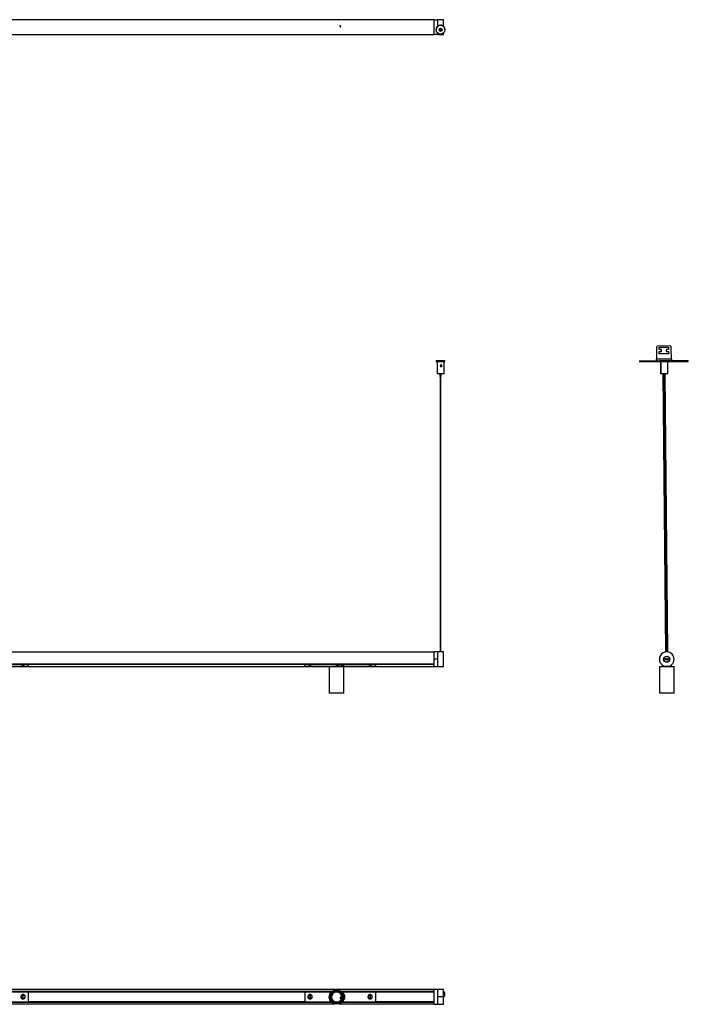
# Model space of a CAD drawing. Header units: millimetres. Extents: x 1361 to 3386, y 1197 to 2919.
# Tile 3 of 3: x 2250 to 3386, y 1221 to 2895. Entities that reach past the tile are written whole.
import ezdxf

# ---------------------------------------------------------------- set-up
doc = ezdxf.new("R2010")
doc.units = ezdxf.units.MM
doc.header["$PDSIZE"] = -1

msp = doc.modelspace()

# ---------------------------------------------------------------- linework, layer by layer
at = {"color": 7, "linetype": 'Continuous', "lineweight": 25}
for p, q in [((2954.6, 2894.5), (1454.6, 2894.5)), ((2786.2, 2894.6), (2785.8, 2894.5)), ((2954.6, 2869.7), (2954.6, 2894.7)), ((2954.6, 2894.7), (2960.4, 2894.7)), ((2970.4, 2894.7), (2960.4, 2894.7)), ((2960.4, 2883.7), (2960.4, 2894.7)), ((2960.4, 2883.7), (2960.4, 2894.7)), ((2964.8, 2878.8), (2964.8, 2878)), ((2965.8, 2878), (2965.8, 2878.8)), ((2967.3, 2879.5), (2967.6, 2878.9)), ((2970.4, 2883.6), (2970.4, 2894.7)), ((1454.6, 2870), (2954.6, 2870)), ((2960.4, 2869.7), (2954.6, 2869.7)), ((2957.8, 2878.1), (2957.8, 2878)), ((2960.4, 2869.7), (2960.4, 2872.4)), ((2960.4, 2869.7), (2960.4, 2872.4)), ((2960.4, 2869.7), (2970.4, 2869.7)), ((2970.4, 2869.7), (2970.4, 2872.6)), ((2972.8, 2878), (2972.8, 2878.1)), ((3332.5, 2338.3), (3332.6, 2317.8)), ((3355.4, 2340.5), (3334.4, 2340.3)), ((3337, 2338.4), (3353, 2338.5)), ((3337, 2334.4), (3337, 2338.4)), ((3341, 2334.4), (3337, 2334.4)), ((3337, 2330.9), (3341, 2330.9)), ((3337.1, 2326.9), (3337, 2330.9)), ((3353.1, 2327), (3337.1, 2326.9)), ((3341, 2330.9), (3341, 2334.4)), ((3349, 2334.5), (3349, 2331)), ((3353, 2334.5), (3349, 2334.5)), ((3349, 2331), (3353, 2331)), ((3353, 2338.5), (3353, 2334.5)), ((3353, 2331), (3353.1, 2327)), ((3357.6, 2318), (3357.5, 2338.5)), ((2957.8, 2315.4), (2957.8, 2313.9)), ((2959.3, 2313.8), (2959.3, 2293.8)), ((2960.4, 2313.8), (2960.8, 2313.8)), ((2964.8, 2315.4), (2964.8, 2315.4)), ((2965.8, 2315.4), (2965.8, 2315.4)), ((2969.6, 2313.8), (2969.6, 2313.9)), ((2969.7, 2313.8), (2969.8, 2313.8)), ((2971.3, 2293.8), (2971.3, 2313.8)), ((2972.8, 2313.9), (2972.8, 2315.4)), ((3303.4, 2315.1), (3337.3, 2315.4)), ((3303.4, 2315.1), (3303.4, 2313.6)), ((3303.4, 2313.6), (3337.4, 2313.9)), ((3357.6, 2318), (3332.6, 2317.8)), ((3332.7, 2315.3), (3332.6, 2317.8)), ((3337.3, 2315.4), (3337.4, 2313.9)), ((3338, 2315.4), (3337.3, 2315.4)), ((3338, 2313.9), (3337.4, 2313.9)), ((3353, 2315.5), (3338, 2315.4)), ((3338, 2315.4), (3338, 2313.9)), ((3353, 2314), (3338, 2313.9)), ((3338.9, 2313.8), (3339, 2293.8)), ((3338.9, 2313.8), (3339.5, 2313.8)), ((3339.5, 2313.8), (3351.5, 2313.9)), ((3339.5, 2313.8), (3339.5, 2307.8)), ((3339.7, 2313.9), (3339.7, 2313.8)), ((3340.6, 2313.9), (3340.6, 2313.8)), ((3341.2, 2313.9), (3341.2, 2313.8)), ((3349.8, 2313.9), (3349.8, 2314)), ((3350.7, 2313.9), (3350.7, 2314)), ((3351.7, 2293.9), (3351.5, 2313.9)), ((3353, 2315.5), (3386.4, 2315.8)), ((3353, 2314), (3353, 2315.5)), ((3353, 2314), (3386.4, 2314.3)), ((3357.6, 2318), (3357.7, 2315.5)), ((3386.4, 2314.3), (3386.4, 2315.8)), ((2964.1, 2293.8), (2964.1, 2288.8)), ((2965.8, 2305.4), (2965.8, 2306.7)), ((2966.6, 2288.8), (2966.6, 2293.8)), ((3339, 2293.8), (3339.7, 2293.8)), ((3339.6, 2305.6), (3339.7, 2293.8)), ((3339.7, 2293.8), (3351.7, 2293.9)), ((3343.3, 2293.8), (3347.5, 1820.3)), ((3343.8, 2293.8), (3343.8, 2288.8)), ((3344.4, 2293.8), (3344.5, 2288.8)), ((3347, 2288.8), (3346.9, 2293.8)), ((3351.5, 1820.3), (3347.3, 2293.8)), ((2964.8, 2288.8), (2964.8, 1820.4)), ((2965.8, 1820.4), (2965.8, 2288.8)), ((3344.5, 2288.8), (3343.8, 2288.8)), ((3345.6, 2288.8), (3344.5, 2288.8)), ((3344.6, 2288.8), (3348.7, 1820.4)), ((3345.2, 2288.8), (3349.4, 1820.5)), ((3347, 2288.8), (3345.6, 2288.8)), ((3350.4, 1820.4), (3346.2, 2288.8)), ((2954.6, 1820.2), (1454.6, 1820.2)), ((2960.4, 1820.5), (2954.6, 1820.5)), ((2954.6, 1808), (2954.6, 1820.5)), ((2954.6, 1795.5), (2954.6, 1808)), ((2960.4, 1808), (2954.6, 1808)), ((2961.1, 1820.5), (2960.4, 1820.5)), ((2960.4, 1795.5), (2960.4, 1820.5)), ((2960.4, 1808), (2960.4, 1820.5)), ((2960.4, 1795.5), (2960.4, 1808)), ((2969, 1820.4), (2961.8, 1820.4)), ((2970.4, 1820.5), (2969.7, 1820.5)), ((2970.4, 1795.5), (2970.4, 1820.5)), ((3347.7, 1808.2), (3347.2, 1808.3)), ((3351.6, 1807.7), (3347.7, 1808.2)), ((3348, 1807.2), (3348.1, 1807.7)), ((3348.1, 1807.7), (3351.1, 1807.3)), ((3348.2, 1808.6), (3348.3, 1809.1)), ((3351.2, 1808.3), (3348.2, 1808.6)), ((3348.3, 1809.1), (3351.3, 1808.8)), ((3351.2, 1808.3), (3351.3, 1808.8)), ((3351.6, 1807.7), (3352.1, 1807.6)), ((1454.6, 1799.8), (2954.6, 1799.8)), ((2954.6, 1799.7), (1454.6, 1799.7)), ((2144.6, 1799.7), (2264.6, 1799.7)), ((2144.6, 1798.9), (2264.6, 1798.9)), ((2216.9, 1795.5), (2251.8, 1795.5)), ((2252.1, 1799.7), (2252.1, 1799.7)), ((2252.3, 1795.5), (2255.1, 1795.5)), ((2253.1, 1799.7), (2253.1, 1799.7)), ((2256, 1795.8), (2255, 1795.8)), ((2256.1, 1795.5), (2258.8, 1795.5)), ((2258.2, 1799.7), (2264.6, 1799.7)), ((2258.2, 1799.7), (2258.2, 1799.7)), ((2259.3, 1795.5), (2264.6, 1795.5)), ((2264.6, 1798.9), (2264.6, 1799.7)), ((2264.6, 1799.7), (2264.6, 1799.7)), ((2264.6, 1799.5), (2734.6, 1799.5)), ((2734.6, 1799.1), (2264.6, 1799.1)), ((2264.6, 1798.9), (2264.6, 1795.5)), ((2264.6, 1795.8), (2734.6, 1795.8)), ((2734.6, 1799.7), (2854.6, 1799.7)), ((2734.6, 1798.9), (2734.6, 1799.7)), ((2734.6, 1799.7), (2736.1, 1799.7)), ((2734.6, 1799.7), (2734.6, 1799.7)), ((2734.6, 1798.9), (2854.6, 1798.9)), ((2734.6, 1798.9), (2734.6, 1795.5)), ((2734.6, 1795.5), (2739.8, 1795.5)), ((2736.1, 1799.7), (2736.1, 1799.7)), ((2737.6, 1799.7), (2737.6, 1799.7)), ((2740.1, 1799.7), (2740.1, 1799.7)), ((2740.4, 1795.5), (2743.1, 1795.5)), ((2744.1, 1795.8), (2743.1, 1795.8)), ((2744.1, 1795.5), (2746.8, 1795.5)), ((2746.2, 1799.7), (2838.1, 1799.7)), ((2746.2, 1799.7), (2746.2, 1799.7)), ((2746.8, 1795.5), (2746.7, 1795.6)), ((2747.3, 1795.5), (2776.3, 1795.5)), ((2776.3, 1795.5), (2776.1, 1795.3)), ((2776.1, 1795.3), (2776.1, 1750.7)), ((2801.1, 1795.3), (2776.1, 1795.3)), ((2776.3, 1795.5), (2798.5, 1795.5)), ((2802.6, 1795.5), (2798.5, 1795.5)), ((2801.1, 1795.3), (2800.9, 1795.5)), ((2801.1, 1750.7), (2801.1, 1795.3)), ((2802.6, 1795.5), (2841.8, 1795.5)), ((2838.1, 1799.7), (2838.1, 1799.7)), ((2842.1, 1799.7), (2842.1, 1799.7)), ((2842.3, 1795.5), (2845.1, 1795.5)), ((2843.1, 1799.7), (2843.1, 1799.7)), ((2846, 1795.8), (2845, 1795.8)), ((2846.1, 1795.5), (2848.8, 1795.5)), ((2848.2, 1799.7), (2854.6, 1799.7)), ((2848.2, 1799.7), (2848.2, 1799.7)), ((2849.3, 1795.5), (2854.6, 1795.5)), ((2854.6, 1798.9), (2854.6, 1799.7)), ((2854.6, 1799.7), (2854.6, 1799.7)), ((2854.6, 1799.5), (2954.6, 1799.5)), ((2954.6, 1799.1), (2854.6, 1799.1)), ((2854.6, 1798.9), (2854.6, 1795.5)), ((2854.6, 1795.8), (2954.6, 1795.8)), ((2954.6, 1795.5), (2960.4, 1795.5)), ((2960.4, 1795.5), (2970.4, 1795.5)), ((2960.4, 1795.5), (2970.4, 1795.5)), ((2960.4, 1795.5), (2960.4, 1795.5)), ((2970.4, 1795.5), (2970.4, 1795.5)), ((3337.4, 1795.5), (3337.2, 1795.3)), ((3337.2, 1795.3), (3337.2, 1750.7)), ((3337.4, 1795.3), (3337.2, 1795.3)), ((3337.6, 1795.5), (3337.4, 1795.3)), ((3337.4, 1795.5), (3337.6, 1795.5)), ((3337.4, 1795.3), (3337.4, 1750.7)), ((3362.4, 1795.3), (3337.4, 1795.3)), ((3337.6, 1795.5), (3342.7, 1795.5)), ((3341.7, 1798.3), (3341.7, 1795.5)), ((3349.7, 1795.5), (3342.7, 1795.5)), ((3351, 1806.8), (3348, 1807.2)), ((3356.2, 1795.5), (3349.7, 1795.5)), ((3351, 1806.8), (3351.1, 1807.3)), ((3356.2, 1795.5), (3362.2, 1795.5)), ((3357.7, 1795.5), (3357.7, 1798.3)), ((3358.3, 1798.9), (3358.3, 1798.9)), ((3362.4, 1795.3), (3362.2, 1795.5)), ((3362.4, 1750.7), (3362.4, 1795.3)), ((2776.1, 1750.7), (2776.3, 1750.5)), ((2776.1, 1750.7), (2801.1, 1750.7)), ((2800.9, 1750.5), (2776.3, 1750.5)), ((2800.9, 1750.5), (2801.1, 1750.7)), ((3337.2, 1750.7), (3337.4, 1750.5)), ((3337.2, 1750.7), (3337.4, 1750.7)), ((3337.4, 1750.7), (3337.6, 1750.5)), ((3337.4, 1750.7), (3362.4, 1750.7)), ((3337.6, 1750.5), (3337.4, 1750.5)), ((3362.2, 1750.5), (3337.6, 1750.5)), ((3362.2, 1750.5), (3362.4, 1750.7)), ((2954.6, 1246.5), (2207.1, 1246.5)), ((2213.1, 1243.3), (2780.3, 1243.3)), ((2213.3, 1243.2), (2780.2, 1243.2)), ((2780.2, 1243.2), (2213.3, 1243.2)), ((2779.9, 1243), (2213.5, 1243)), ((2213.7, 1242.8), (2264.6, 1242.8)), ((2264.6, 1242.8), (2734.6, 1242.8)), ((2264.6, 1242.8), (2264.6, 1225.6)), ((2734.6, 1242.6), (2264.6, 1242.6)), ((2734.6, 1242.8), (2779.8, 1242.8)), ((2734.6, 1242.8), (2734.6, 1225.6)), ((2796.8, 1243.3), (2954.6, 1243.3)), ((2797, 1243.2), (2954.6, 1243.2)), ((2954.6, 1243.2), (2797, 1243.2)), ((2954.6, 1243), (2797.2, 1243)), ((2797.4, 1242.8), (2854.6, 1242.8)), ((2854.6, 1242.8), (2954.6, 1242.8)), ((2854.6, 1242.8), (2854.6, 1225.6)), ((2954.6, 1242.6), (2854.6, 1242.6)), ((2960.4, 1246.7), (2954.6, 1246.7)), ((2954.6, 1221.7), (2954.6, 1246.7)), ((2970.4, 1246.7), (2960.4, 1246.7)), ((2960.4, 1234.5), (2960.4, 1246.7)), ((2960.4, 1221.7), (2960.4, 1246.7)), ((2970.4, 1234.5), (2970.4, 1246.7)), ((2207.1, 1222), (2785, 1222)), ((2779.7, 1225.1), (2213.1, 1225.1)), ((2779.6, 1225.3), (2213.3, 1225.3)), ((2213.3, 1225.2), (2779.6, 1225.2)), ((2213.5, 1225.5), (2779.4, 1225.5)), ((2213.7, 1225.6), (2264.6, 1225.6)), ((2253.4, 1236.8), (2253.2, 1237)), ((2253.4, 1231.3), (2253.5, 1231.5)), ((2255, 1236.7), (2255.1, 1231.7)), ((2256, 1236.7), (2255, 1236.7)), ((2255.1, 1231.7), (2256.1, 1231.7)), ((2256.1, 1231.7), (2256, 1236.7)), ((2257.7, 1236.9), (2257.8, 1237.1)), ((2258, 1231.4), (2257.8, 1231.6)), ((2264.6, 1225.8), (2734.6, 1225.8)), ((2734.6, 1225.7), (2264.6, 1225.7)), ((2734.6, 1225.6), (2779.3, 1225.6)), ((2741.4, 1231.6), (2741.2, 1231.4)), ((2741.4, 1237.1), (2741.5, 1236.9)), ((2743.1, 1236.7), (2743, 1231.7)), ((2743, 1231.7), (2744, 1231.7)), ((2744.1, 1236.7), (2743.1, 1236.7)), ((2744, 1231.7), (2744.1, 1236.7)), ((2745.7, 1231.5), (2745.8, 1231.3)), ((2746, 1237), (2745.8, 1236.8)), ((2792.2, 1222), (2954.6, 1222)), ((2954.6, 1225.1), (2797.4, 1225.1)), ((2954.6, 1225.3), (2797.6, 1225.3)), ((2797.6, 1225.2), (2954.6, 1225.2)), ((2797.8, 1225.5), (2954.6, 1225.5)), ((2797.9, 1225.6), (2854.6, 1225.6)), ((2843.4, 1236.8), (2843.2, 1237)), ((2843.4, 1231.3), (2843.5, 1231.5)), ((2845, 1236.7), (2845.1, 1231.7)), ((2846, 1236.7), (2845, 1236.7)), ((2845.1, 1231.7), (2846.1, 1231.7)), ((2846.1, 1231.7), (2846, 1236.7)), ((2847.7, 1236.9), (2847.8, 1237.1)), ((2848, 1231.4), (2847.8, 1231.6)), ((2854.6, 1225.8), (2954.6, 1225.8)), ((2954.6, 1225.7), (2854.6, 1225.7)), ((2960.4, 1234.5), (2970.4, 1234.5)), ((2960.4, 1221.7), (2960.4, 1234.5)), ((2970.4, 1221.7), (2970.4, 1234.5)), ((2971.3, 1238.2), (2971.3, 1238.4)), ((2972.8, 1238.4), (2972.8, 1238.4)), ((2954.6, 1221.7), (2960.4, 1221.7)), ((2960.4, 1221.7), (2970.4, 1221.7))]:
    msp.add_line(p, q, dxfattribs=at)
at = {"color": 7, "linetype": 'Continuous'}
for p, q in [((2795.4, 2881.8), (2794.6, 2885.7)), ((2795.4, 1234.6), (2794.6, 1230.7))]:
    msp.add_line(p, q, dxfattribs=at)
at = {"color": 7, "linetype": 'Continuous', "lineweight": 25, "flags": 128}
for points in [[(2965.3, 2315.5), (2966.9, 2315.5), (2968.5, 2315.5), (2969.9, 2315.5), (2971, 2315.5), (2971.9, 2315.5), (2972.5, 2315.4), (2972.8, 2315.4), (2972.7, 2315.4), (2972.3, 2315.4), (2971.5, 2315.4), (2970.5, 2315.4), (2969.2, 2315.4), (2967.7, 2315.4), (2966.1, 2315.4), (2964.5, 2315.4), (2962.9, 2315.4), (2961.5, 2315.4), (2960.2, 2315.4), (2959.1, 2315.4), (2958.4, 2315.4), (2957.9, 2315.4), (2957.8, 2315.4), (2958.1, 2315.4), (2958.7, 2315.5), (2959.6, 2315.5), (2960.8, 2315.5), (2962.2, 2315.5), (2963.7, 2315.5), (2965.3, 2315.5)], [(2961, 2313.9), (2960.5, 2313.9), (2959.8, 2313.9), (2959.4, 2313.8), (2959.4, 2313.8), (2959.7, 2313.8), (2960.4, 2313.8), (2961.4, 2313.8), (2962.7, 2313.8), (2964.1, 2313.8), (2965.6, 2313.8), (2967.1, 2313.8), (2968.4, 2313.8), (2969.6, 2313.8), (2970.5, 2313.8), (2971.1, 2313.8), (2971.3, 2313.8), (2971.2, 2313.8), (2970.6, 2313.9), (2969.8, 2313.9), (2969.6, 2313.9)], [(2965.3, 2315.5), (2966.3, 2315.5), (2967.1, 2315.4), (2967.6, 2315.4), (2967.8, 2315.4), (2967.6, 2315.4), (2967.1, 2315.4), (2966.3, 2315.4), (2965.3, 2315.4), (2964.4, 2315.4), (2963.6, 2315.4), (2963, 2315.4), (2962.8, 2315.4), (2963, 2315.4), (2963.6, 2315.4), (2964.4, 2315.5), (2965.3, 2315.5)], [(2964.9, 2315.4), (2964.8, 2315.4), (2964.8, 2315.4), (2964.9, 2315.4), (2965, 2315.4), (2965.2, 2315.4), (2965.4, 2315.4), (2965.6, 2315.4), (2965.7, 2315.4), (2965.8, 2315.4), (2965.8, 2315.4), (2965.8, 2315.4), (2965.6, 2315.4), (2965.5, 2315.4), (2965.3, 2315.4), (2965.1, 2315.4), (2964.9, 2315.4)], [(2966.1, 2313.8), (2966.9, 2313.8), (2967.7, 2313.8), (2968.4, 2313.8), (2969, 2313.8), (2969.4, 2313.8), (2969.7, 2313.8), (2969.8, 2313.8), (2969.8, 2313.8)], [(2253.3, 1799.7), (2253.3, 1799.7), (2253.3, 1799.7)], [(2255, 1795.8), (2255, 1795.7), (2255.1, 1795.6), (2255.1, 1795.6), (2255.1, 1795.5), (2255.1, 1795.6), (2255.1, 1795.6), (2255.1, 1795.7), (2255.1, 1795.8)], [(2257.7, 1799.7), (2257.7, 1799.7), (2257.7, 1799.7)], [(2741.4, 1799.7), (2741.5, 1799.7), (2741.5, 1799.7)], [(2744, 1795.8), (2744, 1795.7), (2744.1, 1795.6), (2744.1, 1795.6), (2744.1, 1795.5), (2744.1, 1795.6), (2744.1, 1795.6), (2744.1, 1795.7), (2744.1, 1795.8)], [(2745.8, 1799.7), (2745.8, 1799.7), (2745.8, 1799.7)], [(2843.3, 1799.7), (2843.3, 1799.7), (2843.3, 1799.7)], [(2845, 1795.8), (2845, 1795.7), (2845.1, 1795.6), (2845.1, 1795.6), (2845.1, 1795.5), (2845.1, 1795.6), (2845.1, 1795.6), (2845.1, 1795.7), (2845.1, 1795.8)], [(2847.7, 1799.7), (2847.7, 1799.7), (2847.7, 1799.7)]]:
    msp.add_lwpolyline(points, dxfattribs=at)
at = {"color": 7, "linetype": 'Continuous', "lineweight": 25}
for centre, radius in [((2965.3, 2878), 7.5), ((2965.3, 2878), 2.5), ((2965.3, 2878.2), 1), ((2965.3, 2878.2), 0.75), ((2965.3, 2878), 0.5), ((3349.7, 1808), 5.25), ((3349.7, 1808), 4.75), ((2788.6, 1233.9), 12.5), ((2788.6, 1233.9), 12.3), ((2788.6, 1233.9), 11.2), ((2788.6, 1233.9), 11.1), ((2788.6, 1233.9), 10.4), ((2788.6, 1233.9), 9)]:
    msp.add_circle(centre, radius, dxfattribs=at)
for centre, radius, start, end in [((2788.6, 2882.5), 12.5, 73.255, 106.745), ((2788.6, 2882.5), 12.3, 76.6971, 101.0304), ((2965.3, 2878.1), 7.5, 90.094, 179.999), ((2965.3, 2878.1), 7.5, 0.001, 90.0965), ((2965.3, 2878.1), 2.5, 180.0015, 359.9985), ((2965.3, 2878.2), 1, 182.1593, 357.8407), ((2965.3, 2878.3), 0.75, 181.6938, 358.3062), ((3334.5, 2338.3), 2, 90.5076, 180.5076), ((3355.5, 2338.5), 2, 0.5076, 90.5076), ((2965.3, 2635.9), 322, 268.6654, 271.3346), ((2965.3, 2527.4), 233.7, 268.5288, 271.4712), ((2965.3, 2338.2), 49.4, 268.5506, 271.4494), ((3349.7, 1808), 12.5, 88.6086, 268.6086), ((3348.2, 1808.1), 1, 82.683, 172.683), ((3348.2, 1808.1), 1, 172.683, 262.683), ((3348.2, 1808.1), 0.5, 82.683, 172.683), ((3348.2, 1808.1), 0.5, 172.683, 262.683), ((3349.7, 1808), 12.5, 268.6086, 88.6086), ((3351.1, 1807.8), 1, 262.683, 352.683), ((3351.1, 1807.8), 0.5, 262.683, 352.683), ((3351.1, 1807.8), 0.5, 352.683, 82.683), ((3351.1, 1807.8), 1, 352.683, 82.683), ((2256.5, 1795.8), 0.493, 177.6214, 208.0771), ((2742.7, 1795.8), 0.493, 331.9229, 2.3786), ((2846.5, 1795.8), 0.493, 177.6214, 208.0771), ((2788.6, 1233.9), 11.2, 78.9696, 177.7269), ((2788.6, 1233.9), 8.8, 341.5688, 161.5688), ((2791.2, 1244), 0.888, 96.8447, 116.9371), ((2790.9, 1244.2), 0.625, 53.5119, 100.5746), ((2794, 1243), 0.6, 34.3942, 83.5608), ((2793.7, 1243), 0.888, 19.1431, 39.1759), ((2788.6, 1233.9), 11.2, 318.7441, 57.8619), ((2794.6, 1234.2), 8, 0, 56.8751), ((2965.3, 1238.4), 7.5, 312.959, 47.041), ((2965.3, 1238.4), 7.5, 0.0003, 47.0408), ((2965.3, 1238.4), 6, 0.0001, 31.5857), ((2965.3, 1238.2), 6, 328.4143, 31.5857), ((2252.8, 1236.6), 0.2, 319.0284, 1.3204), ((2252.9, 1231.7), 0.2, 1.3204, 43.6123), ((2258.2, 1236.7), 0.2, 181.3204, 202.4581), ((2258.3, 1231.8), 0.2, 139.0284, 181.3204), ((2740.8, 1231.8), 0.2, 358.6796, 19.8174), ((2740.9, 1236.7), 0.2, 316.3877, 358.6796), ((2746.2, 1231.7), 0.2, 136.3877, 178.6796), ((2746.3, 1236.6), 0.2, 178.6796, 220.9716), ((2778.2, 1233.8), 0.888, 139.1431, 159.1759), ((2778, 1234.1), 0.6, 154.3942, 203.5608), ((2778.5, 1231.2), 0.888, 216.8447, 236.9371), ((2778.5, 1230.8), 0.625, 173.5119, 220.5746), ((2788.6, 1233.9), 11.1, 198.7633, 297.8042), ((2788.6, 1233.9), 8.8, 161.5688, 341.5688), ((2793.7, 1224.7), 0.6, 274.3942, 323.5608), ((2793.9, 1225), 0.888, 259.1431, 279.1759), ((2796.3, 1226.8), 0.625, 293.5119, 340.5746), ((2796, 1226.6), 0.888, 336.8447, 356.9371), ((2794.6, 1234.2), 8, 308.4712, 0), ((2842.8, 1236.6), 0.2, 319.0284, 1.3204), ((2842.9, 1231.7), 0.2, 1.3204, 43.6123), ((2848.2, 1236.7), 0.2, 181.3204, 202.4581), ((2848.3, 1231.8), 0.2, 139.0284, 181.3204)]:
    msp.add_arc(centre, radius, start, end, dxfattribs=at)
for points, knots in [([(2967.5, 2879.2), (2967.6, 2878.9), (2967.8, 2878.6), (2967.7, 2878.2), (2967.7, 2878.2)], [0, 0, 0, 0, 0.889548, 1, 1, 1, 1]), ([(2967.6, 2878.9), (2967.7, 2878.7), (2967.8, 2878.4), (2967.8, 2878.2), (2967.8, 2878.2)], [0, 0, 0, 0, 0.911698, 1, 1, 1, 1]), ([(2966.1, 2313.8), (2965.6, 2313.8), (2964.7, 2313.8), (2963.3, 2313.8), (2962, 2313.8), (2961, 2313.8), (2960.4, 2313.8), (2960.3, 2313.8), (2960.4, 2313.8), (2960.4, 2313.8)], [0, 0, 0, 0, 0.14366, 0.287321, 0.452584, 0.6208, 0.793886, 0.966951, 1, 1, 1, 1]), ([(2960.4, 2313.8), (2960.4, 2313.8), (2960.5, 2313.8), (2960.7, 2313.8), (2960.8, 2313.9), (2961, 2313.9), (2961, 2313.9)], [0, 0, 0, 0, 0.152933, 0.459083, 0.97109, 1, 1, 1, 1]), ([(2966.3, 2308.3), (2966.5, 2308.3), (2966.7, 2308.2), (2967, 2308.1), (2967.3, 2307.9), (2967.4, 2307.7), (2967.6, 2307.4), (2967.7, 2307.2), (2967.8, 2306.9), (2967.8, 2306.7), (2967.8, 2306.4), (2967.7, 2306.2), (2967.6, 2306), (2967.5, 2305.7), (2967.2, 2305.5), (2967, 2305.4), (2966.7, 2305.3), (2966.5, 2305.3), (2966.2, 2305.3), (2965.9, 2305.3), (2965.6, 2305.4), (2965.4, 2305.5), (2965.2, 2305.7), (2964.9, 2306), (2964.8, 2306.3), (2964.8, 2306.6), (2964.8, 2306.8), (2964.9, 2307.1), (2965, 2307.3), (2965.1, 2307.6), (2965.3, 2307.8), (2965.5, 2308), (2965.8, 2308.2), (2966.1, 2308.3), (2966.3, 2308.3), (2966.3, 2308.3)], [0, 0, 0, 0, 0.040144, 0.082851, 0.112332, 0.14179, 0.171236, 0.200682, 0.230136, 0.257938, 0.282392, 0.304521, 0.325293, 0.36647, 0.408098, 0.4315, 0.45489, 0.487473, 0.520047, 0.551826, 0.580514, 0.605946, 0.628773, 0.671525, 0.713559, 0.734816, 0.756063, 0.786472, 0.81686, 0.847241, 0.877626, 0.907185, 0.933301, 0.98079, 1, 1, 1, 1]), ([(2967.4, 2305.7), (2967.4, 2305.7), (2967.3, 2305.9), (2967.2, 2306.1), (2967, 2306.3), (2966.8, 2306.5), (2966.6, 2306.6), (2966.4, 2306.8), (2966.1, 2306.8), (2965.7, 2306.7), (2965.4, 2306.6), (2965.1, 2306.4), (2965, 2306.2), (2964.9, 2306.1), (2964.9, 2306.1)], [0, 0, 0, 0, 0.070171, 0.154484, 0.238819, 0.32321, 0.396363, 0.46044, 0.57844, 0.693737, 0.80867, 0.895484, 0.982207, 1, 1, 1, 1]), ([(3339.6, 2308.3), (3339.6, 2308.3), (3339.7, 2308.2), (3339.8, 2308.1), (3339.9, 2307.9), (3339.9, 2307.7), (3340, 2307.4), (3340, 2307.2), (3340.1, 2306.9), (3340.1, 2306.7), (3340.1, 2306.4), (3340.1, 2306.2), (3340, 2306), (3340, 2305.7), (3339.9, 2305.5), (3339.8, 2305.4), (3339.7, 2305.3), (3339.7, 2305.3), (3339.6, 2305.3), (3339.6, 2305.3), (3339.6, 2305.4), (3339.6, 2305.5), (3339.6, 2305.7), (3339.6, 2306), (3339.6, 2306.3), (3339.6, 2306.6), (3339.6, 2306.8), (3339.6, 2307.1), (3339.6, 2307.3), (3339.5, 2307.6), (3339.5, 2307.8), (3339.5, 2308), (3339.6, 2308.2), (3339.6, 2308.3), (3339.6, 2308.3), (3339.6, 2308.3)], [0, 0, 0, 0, 0.040144, 0.082851, 0.112332, 0.14179, 0.171236, 0.200682, 0.230136, 0.257938, 0.282392, 0.304521, 0.325293, 0.36647, 0.408098, 0.4315, 0.45489, 0.487473, 0.520047, 0.551826, 0.580514, 0.605946, 0.628773, 0.671525, 0.713559, 0.734816, 0.756063, 0.786472, 0.81686, 0.847241, 0.877626, 0.907185, 0.933301, 0.98079, 1, 1, 1, 1]), ([(2961.8, 1820.4), (2961.7, 1820.4), (2961.5, 1820.4), (2961.3, 1820.5), (2961.2, 1820.5), (2961.1, 1820.5), (2961.1, 1820.5), (2961.1, 1820.5)], [0, 0, 0, 0, 0.364434, 0.6268389, 0.814102, 0.9605727, 1, 1, 1, 1]), ([(2969.7, 1820.5), (2969.7, 1820.5), (2969.7, 1820.5), (2969.7, 1820.5), (2969.5, 1820.5), (2969.3, 1820.4), (2969.1, 1820.4), (2969, 1820.4)], [0, 0, 0, 0, 0.077805, 0.222388, 0.433301, 0.731064, 1, 1, 1, 1]), ([(2251.8, 1795.5), (2251.9, 1795.5), (2252, 1795.5), (2252.6, 1795.7), (2253.5, 1795.9), (2254.7, 1796), (2255.9, 1796), (2257.1, 1795.9), (2258.2, 1795.8), (2258.9, 1795.6), (2259.3, 1795.5), (2259.3, 1795.5), (2259.3, 1795.5)], [0, 0, 0, 0, 0.104171, 0.20824, 0.315012, 0.424139, 0.530179, 0.632423, 0.736104, 0.844106, 0.952783, 1, 1, 1, 1]), ([(2258.8, 1795.6), (2258.8, 1795.5), (2258.8, 1795.5), (2258.5, 1795.6), (2257.9, 1795.8), (2257, 1795.9), (2256, 1796), (2254.9, 1796), (2253.8, 1795.9), (2253, 1795.7), (2252.5, 1795.6), (2252.3, 1795.5), (2252.3, 1795.5), (2252.3, 1795.5)], [0, 0, 0, 0, 0.0447731, 0.1395116, 0.2480151, 0.352739, 0.4553283, 0.5602359, 0.668186, 0.7753956, 0.8800292, 0.984579, 1, 1, 1, 1]), ([(2258, 1799.7), (2258, 1799.7), (2258, 1799.7), (2258, 1799.7), (2258, 1799.7)], [0, 0, 0, 0, 0.240123, 1, 1, 1, 1]), ([(2739.8, 1795.5), (2739.9, 1795.5), (2740, 1795.5), (2740.6, 1795.7), (2741.5, 1795.9), (2742.7, 1796), (2743.9, 1796), (2745.1, 1795.9), (2746.2, 1795.8), (2746.9, 1795.6), (2747.3, 1795.5), (2747.3, 1795.5), (2747.3, 1795.5)], [0, 0, 0, 0, 0.104171, 0.20824, 0.315012, 0.424139, 0.530179, 0.632423, 0.736104, 0.844106, 0.952783, 1, 1, 1, 1]), ([(2746.7, 1795.6), (2746.7, 1795.6), (2746.7, 1795.6), (2746.5, 1795.6), (2746.1, 1795.7), (2745.5, 1795.8), (2744.6, 1796), (2743.5, 1796), (2742.4, 1795.9), (2741.4, 1795.8), (2740.8, 1795.6), (2740.4, 1795.5), (2740.4, 1795.6), (2740.4, 1795.6)], [0, 0, 0, 0, 0.000891, 0.120402, 0.121161, 0.238401, 0.351789, 0.465702, 0.58346, 0.702378, 0.818695, 0.933862, 1, 1, 1, 1]), ([(2746.1, 1799.7), (2746.1, 1799.7), (2746.1, 1799.7), (2746.1, 1799.7), (2746.1, 1799.7)], [0, 0, 0, 0, 0.240123, 1, 1, 1, 1]), ([(2786.6, 1795.5), (2786.6, 1795.5), (2786.7, 1795.5), (2787.3, 1795.9), (2788.7, 1796.7), (2790.6, 1797.6), (2793, 1798.3), (2795.4, 1798.4), (2797.8, 1797.9), (2799.9, 1797), (2801.7, 1796), (2802.5, 1795.5), (2802.6, 1795.5), (2802.6, 1795.5)], [0, 0, 0, 0, 0.053817, 0.141906, 0.236616, 0.345785, 0.439986, 0.534823, 0.616172, 0.725638, 0.836474, 0.950451, 1, 1, 1, 1]), ([(2841.8, 1795.5), (2841.9, 1795.5), (2842, 1795.5), (2842.6, 1795.7), (2843.5, 1795.9), (2844.7, 1796), (2845.9, 1796), (2847.1, 1795.9), (2848.2, 1795.8), (2848.9, 1795.6), (2849.3, 1795.5), (2849.3, 1795.5), (2849.3, 1795.5)], [0, 0, 0, 0, 0.104171, 0.20824, 0.315012, 0.424139, 0.530179, 0.632423, 0.736104, 0.844106, 0.952783, 1, 1, 1, 1]), ([(2848.8, 1795.6), (2848.8, 1795.5), (2848.8, 1795.5), (2848.5, 1795.6), (2847.9, 1795.8), (2847, 1795.9), (2846, 1796), (2844.9, 1796), (2843.8, 1795.9), (2843, 1795.7), (2842.5, 1795.6), (2842.3, 1795.5), (2842.3, 1795.5), (2842.3, 1795.5)], [0, 0, 0, 0, 0.044773, 0.139512, 0.248015, 0.352739, 0.455328, 0.560236, 0.668186, 0.775396, 0.880029, 0.984579, 1, 1, 1, 1]), ([(2848, 1799.7), (2848, 1799.7), (2848, 1799.7), (2848, 1799.7), (2848, 1799.7)], [0, 0, 0, 0, 0.240123, 1, 1, 1, 1]), ([(3351.5, 1795.5), (3351.5, 1795.5), (3351.9, 1795.5), (3352.4, 1795.6), (3352.7, 1795.6), (3352.6, 1795.6), (3352.6, 1795.6)], [0, 0, 0, 0, 0.127625, 0.493325, 0.859021, 1, 1, 1, 1]), ([(2251.8, 1234.2), (2251.9, 1234.6), (2252, 1235.4), (2252.6, 1236.5), (2253.5, 1237.4), (2254.7, 1237.9), (2255.9, 1238), (2257.1, 1237.7), (2258.2, 1237), (2259, 1236), (2259.4, 1234.8), (2259.3, 1233.5), (2258.9, 1232.4), (2258.1, 1231.4), (2257.1, 1230.7), (2255.8, 1230.4), (2254.6, 1230.5), (2253.4, 1231), (2252.5, 1231.9), (2251.9, 1233), (2251.9, 1233.8), (2251.8, 1234.2)], [0, 0, 0, 0, 0.052086, 0.10412, 0.157506, 0.212069, 0.265089, 0.316211, 0.368051, 0.422052, 0.476391, 0.528775, 0.579993, 0.632411, 0.686722, 0.740751, 0.792531, 0.84369, 0.896722, 0.951278, 1, 1, 1, 1]), ([(2252.1, 1234.1), (2252.1, 1234.2), (2252.1, 1234.6), (2252.3, 1235.4), (2252.9, 1236.4), (2253.7, 1237.2), (2254.8, 1237.6), (2256, 1237.7), (2257.1, 1237.4), (2258, 1236.7), (2258.7, 1235.8), (2259.1, 1234.7), (2259.1, 1233.6), (2258.7, 1232.5), (2258, 1231.6), (2257, 1231), (2255.8, 1230.7), (2254.7, 1230.8), (2253.6, 1231.3), (2252.8, 1232.1), (2252.3, 1233.1), (2252.2, 1233.8), (2252.1, 1234.1)], [0, 0, 0, 0, 0.007654, 0.0595737, 0.1116834, 0.1653359, 0.2196447, 0.27256, 0.3242088, 0.376677, 0.4307603, 0.4778289, 0.5298675, 0.5818625, 0.6345774, 0.6887596, 0.7426565, 0.7948291, 0.8465809, 0.8998085, 0.9541574, 1, 1, 1, 1]), ([(2252.3, 1234.1), (2252.4, 1233.8), (2252.4, 1233.1), (2252.8, 1232.5), (2253.2, 1231.9), (2253.7, 1231.4), (2254.7, 1231), (2255.8, 1230.8), (2256.9, 1231.1), (2257.8, 1231.7), (2258.5, 1232.6), (2258.8, 1233.7), (2258.8, 1234.7), (2258.5, 1235.7), (2257.9, 1236.6), (2257, 1237.2), (2256, 1237.5), (2254.9, 1237.5), (2253.8, 1237.1), (2253, 1236.3), (2252.5, 1235.4), (2252.3, 1234.6), (2252.3, 1234.2), (2252.3, 1234.1)], [0, 0, 0, 0, 0.046174, 0.100454, 0.100798, 0.154046, 0.205545, 0.257283, 0.310767, 0.364777, 0.417606, 0.469913, 0.52234, 0.569714, 0.623971, 0.676338, 0.727638, 0.780097, 0.834077, 0.887687, 0.940009, 0.992289, 1, 1, 1, 1]), ([(2739.8, 1234.2), (2739.9, 1234.6), (2740, 1235.4), (2740.6, 1236.5), (2741.5, 1237.4), (2742.7, 1237.9), (2743.9, 1238), (2745.1, 1237.7), (2746.2, 1237), (2747, 1236), (2747.4, 1234.8), (2747.3, 1233.5), (2746.9, 1232.4), (2746.1, 1231.4), (2745.1, 1230.7), (2743.8, 1230.4), (2742.6, 1230.5), (2741.4, 1231), (2740.5, 1231.9), (2739.9, 1233), (2739.9, 1233.8), (2739.8, 1234.2)], [0, 0, 0, 0, 0.052086, 0.10412, 0.157506, 0.212069, 0.265089, 0.316211, 0.368051, 0.422052, 0.476391, 0.528775, 0.579993, 0.632411, 0.686722, 0.740751, 0.792531, 0.84369, 0.896722, 0.951278, 1, 1, 1, 1]), ([(2747, 1234.1), (2747, 1234.1), (2747, 1233.6), (2746.8, 1232.8), (2746.2, 1231.9), (2745.3, 1231.1), (2744.2, 1230.7), (2743, 1230.7), (2741.9, 1231.1), (2741, 1231.8), (2740.4, 1232.8), (2740.1, 1233.8), (2740.2, 1234.9), (2740.6, 1236), (2741.3, 1236.9), (2742.3, 1237.5), (2743.5, 1237.7), (2744.6, 1237.6), (2745.7, 1237), (2746.5, 1236.2), (2747, 1235.2), (2747, 1234.5), (2747, 1234.1)], [0, 0, 0, 0, 0.007654, 0.059574, 0.111683, 0.165336, 0.219645, 0.27256, 0.324209, 0.376677, 0.43076, 0.477829, 0.529867, 0.581862, 0.634577, 0.68876, 0.742656, 0.794829, 0.846581, 0.899809, 0.954157, 1, 1, 1, 1]), ([(2746.8, 1234.1), (2746.8, 1234.4), (2746.8, 1235.1), (2746.5, 1235.8), (2746.1, 1236.4), (2745.5, 1236.9), (2744.6, 1237.4), (2743.5, 1237.6), (2742.4, 1237.4), (2741.5, 1236.8), (2740.7, 1235.9), (2740.4, 1234.9), (2740.3, 1233.8), (2740.6, 1232.8), (2741.2, 1231.9), (2742, 1231.2), (2743, 1230.9), (2744.2, 1230.9), (2745.2, 1231.3), (2746.1, 1232), (2746.6, 1232.9), (2746.8, 1233.7), (2746.8, 1234.1), (2746.8, 1234.1)], [0, 0, 0, 0, 0.046174, 0.100454, 0.100798, 0.154046, 0.205545, 0.257283, 0.310767, 0.364777, 0.417606, 0.469913, 0.52234, 0.569714, 0.623971, 0.676338, 0.727638, 0.780097, 0.834077, 0.887687, 0.940009, 0.992289, 1, 1, 1, 1]), ([(2745.8, 1231.3), (2745.8, 1231.4), (2745.9, 1231.5), (2746, 1231.6), (2746, 1231.6), (2746, 1231.7), (2746, 1231.7), (2746, 1231.7), (2746, 1231.7), (2746, 1231.7)], [0, 0, 0, 0, 0.300036, 0.629723, 0.803723, 0.884316, 0.923487, 0.983406, 1, 1, 1, 1]), ([(2841.8, 1234.2), (2841.9, 1234.6), (2842, 1235.4), (2842.6, 1236.5), (2843.5, 1237.4), (2844.7, 1237.9), (2845.9, 1238), (2847.1, 1237.7), (2848.2, 1237), (2849, 1236), (2849.4, 1234.8), (2849.3, 1233.5), (2848.9, 1232.4), (2848.1, 1231.4), (2847.1, 1230.7), (2845.8, 1230.4), (2844.6, 1230.5), (2843.4, 1231), (2842.5, 1231.9), (2841.9, 1233), (2841.9, 1233.8), (2841.8, 1234.2)], [0, 0, 0, 0, 0.052086, 0.10412, 0.157506, 0.212069, 0.265089, 0.316211, 0.368051, 0.422052, 0.476391, 0.528775, 0.579993, 0.632411, 0.686722, 0.740751, 0.792531, 0.84369, 0.896722, 0.951278, 1, 1, 1, 1]), ([(2842.1, 1234.1), (2842.1, 1234.2), (2842.1, 1234.6), (2842.3, 1235.4), (2842.9, 1236.4), (2843.7, 1237.2), (2844.8, 1237.6), (2846, 1237.7), (2847.1, 1237.4), (2848, 1236.7), (2848.7, 1235.8), (2849.1, 1234.7), (2849.1, 1233.6), (2848.7, 1232.5), (2848, 1231.6), (2847, 1231), (2845.8, 1230.7), (2844.7, 1230.8), (2843.6, 1231.3), (2842.8, 1232.1), (2842.3, 1233.1), (2842.2, 1233.8), (2842.1, 1234.1)], [0, 0, 0, 0, 0.007654, 0.059574, 0.111683, 0.165336, 0.219645, 0.27256, 0.324209, 0.376677, 0.43076, 0.477829, 0.529867, 0.581862, 0.634577, 0.68876, 0.742656, 0.794829, 0.846581, 0.899809, 0.954157, 1, 1, 1, 1]), ([(2842.3, 1234.1), (2842.4, 1233.8), (2842.4, 1233.1), (2842.8, 1232.5), (2843.2, 1231.9), (2843.7, 1231.4), (2844.7, 1231), (2845.8, 1230.8), (2846.9, 1231.1), (2847.8, 1231.7), (2848.5, 1232.6), (2848.8, 1233.7), (2848.8, 1234.7), (2848.5, 1235.7), (2847.9, 1236.6), (2847, 1237.2), (2846, 1237.5), (2844.9, 1237.5), (2843.8, 1237.1), (2843, 1236.3), (2842.5, 1235.4), (2842.3, 1234.6), (2842.3, 1234.2), (2842.3, 1234.1)], [0, 0, 0, 0, 0.0461739, 0.1004538, 0.1007981, 0.1540465, 0.2055455, 0.2572829, 0.3107665, 0.364777, 0.4176061, 0.469913, 0.5223405, 0.5697143, 0.6239713, 0.6763383, 0.7276379, 0.7800967, 0.834077, 0.887687, 0.9400088, 0.9922888, 1, 1, 1, 1])]:
    msp.add_open_spline(points, degree=3, knots=knots, dxfattribs=at)
at = {"color": 7, "linetype": 'Continuous'}
for p in [(2795, 2883.8), (2795, 1232.7)]:
    msp.add_point(p, dxfattribs=at)

doc.saveas('drawing.dxf')
